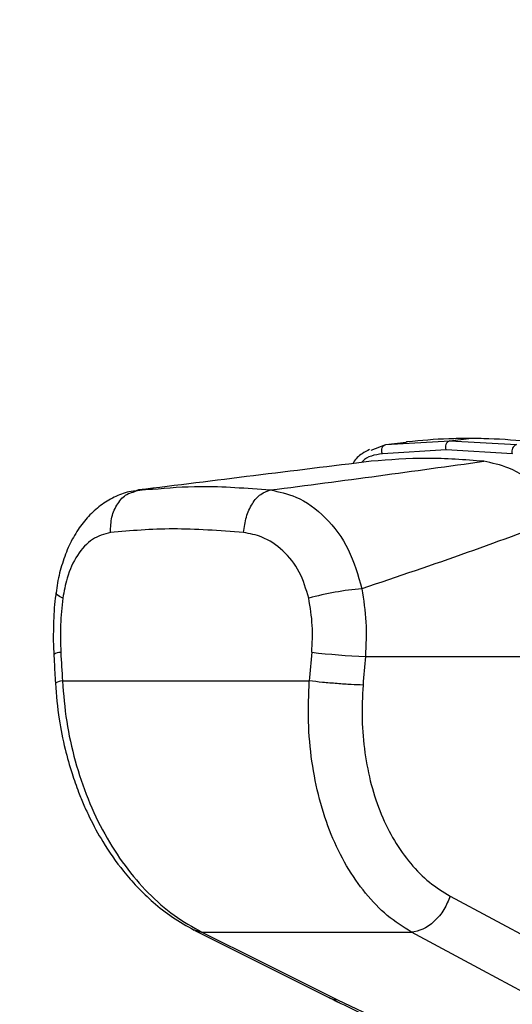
# Model space of a CAD drawing. Header units: millimetres. Extents: x 20 to 22981, y 40 to 19992.
# Tile 19 of 120: x 6541 to 6633, y 5800 to 5984. Entities that reach past the tile are written whole.
import ezdxf

# ---------------------------------------------------------------- set-up
doc = ezdxf.new("R2010")
doc.units = ezdxf.units.MM
doc.header["$LTSCALE"] = 2
doc.layers.add('COMPONENT_GEOMETRY', color=7, linetype='Continuous')
doc.styles.add('SLDTEXTSTYLE0', font='TXT', dxfattribs={"width": 0.75})
doc.dimstyles.new('SLDDIMSTYLE0', dxfattribs={"dimtxt": 100, "dimasz": 6.604, "dimexe": 0, "dimexo": 0.0625, "dimgap": 25, "dimtad": 0, "dimtih": 1, "dimtoh": 1, "dimdec": 0, "dimrnd": 1e-09, "dimzin": 12, "dimdsep": 46, "dimtxsty": 'SLDTEXTSTYLE0', "dimsah": 1, "dimcen": 0.09, "dimadec": 0, "dimazin": 3, "dimtfac": 1, "dimtdec": 0, "dimtofl": 0, "dimtmove": 0, "dimatfit": 3, "dimfxl": 1, "dimfrac": 2, "dimtolj": 1, "dimtzin": 12, "dimarcsym": 0})

# ---------------------------------------------------------------- blocks, each defined once
blk = doc.blocks.new('_D_4')
at = {"layer": 'COMPONENT_GEOMETRY', "color": 7}
for p, q in [((6638.52, 7959.49), (5476.02, 7959.49)), ((5482.37, 7959.49), (5482.37, 5203.33)), ((5282.3, 5183.02), (5251.83, 5183.02)), ((5251.83, 5183.02), (5251.83, 5024.27)), ((5682.43, 5183.02), (5712.9, 5183.02)), ((5712.9, 5183.02), (5712.9, 5024.27)), ((5251.83, 5024.27), (5282.3, 5024.27)), ((5712.9, 5024.27), (5682.43, 5024.27)), ((5482.37, 2118.49), (5482.37, 4874.65)), ((6459.75, 2118.49), (5476.02, 2118.49))]:
    blk.add_line(p, q, dxfattribs=at)
for points in [[(5482.37, 7959.49), (5481.35, 7952.89), (5483.38, 7952.89)], [(5482.37, 2118.49), (5483.38, 2125.1), (5481.35, 2125.1)]]:
    blk.add_solid(points, dxfattribs=at)
at = {"layer": 'COMPONENT_GEOMETRY', "color": 7, "char_height": 100, "attachment_point": 1, "style": 'SLDTEXTSTYLE0'}
for s, insert in [('9\'6.98"', (5282.3, 5153.18)), ('2921mm', (5209.59, 5003.56))]:
    blk.add_mtext(s, dxfattribs=dict(at, insert=insert))

msp = doc.modelspace()

# ---------------------------------------------------------------- linework, layer by layer
at = {"color": 7, "linetype": 'Continuous', "lineweight": 25}
for p, q in [((6606.34, 5903.61), (6609.06, 5904.64)), ((6609.06, 5904.64), (6621.04, 5905.34)), ((6609.06, 5904.64), (6612.85, 5905.11)), ((6612.93, 5905.12), (6612.85, 5905.11)), ((6613.12, 5905.14), (6612.93, 5905.12)), ((6621.04, 5905.34), (6624.57, 5905.77)), ((6621.04, 5905.34), (6633.5, 5904.64)), ((6620.35, 5903.62), (6608.44, 5902.92)), ((6632.74, 5902.92), (6620.35, 5903.62)), ((6565.6, 5896.44), (6561.74, 5895.88)), ((6561.77, 5895.76), (6562.79, 5896.14)), ((6562.79, 5896.14), (6562.37, 5895.99)), ((6562.79, 5896.14), (6565.39, 5896.29)), ((6605.24, 5865.02), (6660.49, 5865.02)), ((6548.55, 5860.44), (6594.75, 5860.44)), ((6621.1, 5820.19), (6644.7, 5807.52)), ((6573.34, 5813.8), (6598.67, 5801.14)), ((6574.65, 5813.45), (6613.87, 5813.45)), ((6600, 5800.79), (6609.63, 5796.26))]:
    msp.add_line(p, q, dxfattribs=at)
at = {"color": 8, "linetype": 'Continuous', "lineweight": 25}
for p, q in [((6573.1, 5813.97), (6573.37, 5813.88)), ((6573.23, 5813.93), (6574.65, 5813.45)), ((6598.47, 5801.24), (6598.68, 5801.13))]:
    msp.add_line(p, q, dxfattribs=at)
at = {"color": 7, "linetype": 'Continuous', "lineweight": 25, "flags": 128}
for points in [[(6608.44, 5902.92), (6608.35, 5903.19), (6608.32, 5903.48), (6608.33, 5903.77), (6608.4, 5904.03), (6608.51, 5904.27), (6608.67, 5904.45), (6608.85, 5904.58), (6609.06, 5904.64)], [(6574.65, 5813.45), (6585.65, 5807.95), (6600, 5800.79)], [(6637.45, 5800.79), (6627.21, 5806.28), (6613.87, 5813.45)], [(6598.67, 5801.14), (6599.08, 5800.96), (6600, 5800.79)]]:
    msp.add_lwpolyline(points, dxfattribs=at)
at = {"color": 8, "linetype": 'Continuous', "lineweight": 25, "flags": 128}
msp.add_lwpolyline([(6548.62, 5875.91), (6547.98, 5876.22), (6547.56, 5876.51), (6547.36, 5876.79), (6547.35, 5876.91)], dxfattribs=at)
at = {"color": 7, "linetype": 'Continuous', "lineweight": 25}
for centre, radius, start, end in [((6621.5, 5904.16), 1.27, 111.1573, 204.8821), ((6634, 5903.39), 1.35, 111.9623, 200.3711), ((6609.15, 5822.94), 54.92, 94.761, 105.3099), ((6609.9, 5991.43), 126.49, 263.3326, 267.8892)]:
    msp.add_arc(centre, radius, start, end, dxfattribs=at)
at = {"color": 8, "linetype": 'Continuous', "lineweight": 25}
msp.add_arc((6548.14, 5863.92), 1.87, 86.7545, 129.772, dxfattribs=at)
at = {"color": 7, "linetype": 'Continuous', "lineweight": 25}
for centre, major_axis, ratio, start_param, end_param in [((6685.53, 5538.91), (-116.8, 1617.42), 0.071472, 1.362135, 1.365514), ((6685.53, 5538.91), (116.8, 1617.42), 0.071472, 1.372457, 1.375836), ((6691.16, 5538.14), (111.06, 1617.42), 0.068026, 1.371967, 1.375346)]:
    msp.add_ellipse(centre, major_axis=major_axis, ratio=ratio, start_param=start_param, end_param=end_param, dxfattribs=at)
for points, knots in [([(6624.57, 5905.77), (6623.32, 5905.76), (6619.44, 5905.73), (6615.67, 5905.38), (6613.12, 5905.14)], [0, 0, 0, 0, 0.32125, 1, 1, 1, 1]), ([(6636.47, 5905.14), (6633.75, 5905.38), (6629.73, 5905.73), (6625.83, 5905.76), (6624.57, 5905.77)], [0, 0, 0, 0, 0.67875, 1, 1, 1, 1]), ([(6606.04, 5903.69), (6605.56, 5903.45), (6604.4, 5902.86), (6603.35, 5901.9), (6602.93, 5901.15), (6602.89, 5901.08)], [0, 0, 0, 0, 0.3854592, 0.9444254, 1, 1, 1, 1]), ([(6606.31, 5901.51), (6598.95, 5900.6), (6584.21, 5898.79), (6569.93, 5897.02), (6562.79, 5896.14)], [0, 0, 0, 0, 0.499857, 1, 1, 1, 1]), ([(6587.48, 5896.14), (6594.26, 5897.02), (6607.81, 5898.79), (6620.86, 5900.6), (6627.38, 5901.51)], [0, 0, 0, 0, 0.49988, 1, 1, 1, 1]), ([(6627.38, 5901.51), (6623.83, 5901.78), (6616.69, 5902.32), (6609.78, 5901.78), (6606.31, 5901.51)], [0, 0, 0, 0, 0.4985519, 1, 1, 1, 1]), ([(6642.77, 5891.23), (6641.11, 5893.13), (6637.81, 5896.93), (6632.4, 5900.47), (6628.95, 5901.18), (6627.38, 5901.51)], [0, 0, 0, 0, 0.352456, 0.705295, 1, 1, 1, 1]), ([(6562.77, 5896.05), (6562.17, 5895.99), (6560.6, 5895.81), (6558.18, 5894.85), (6555.62, 5893.3), (6553.35, 5891.24), (6551.39, 5888.74), (6549.74, 5885.79), (6548.47, 5882.44), (6547.68, 5879.44), (6547.47, 5877.53), (6547.4, 5876.9)], [0, 0, 0, 0, 0.069968, 0.185826, 0.30284, 0.420414, 0.542004, 0.669637, 0.800822, 0.934311, 1, 1, 1, 1]), ([(6587.48, 5896.14), (6589.08, 5895.81), (6592.72, 5895.06), (6597.9, 5891.25), (6602.41, 5885.28), (6603.86, 5880.21), (6604.59, 5877.67)], [0, 0, 0, 0, 0.208695, 0.473319, 0.736593, 1, 1, 1, 1]), ([(6642.77, 5891.23), (6636.71, 5888.96), (6624.58, 5884.4), (6611.26, 5879.92), (6604.59, 5877.67)], [0, 0, 0, 0, 0.499312, 1, 1, 1, 1]), ([(6557.54, 5888.2), (6556.38, 5887.88), (6554.07, 5887.26), (6551.26, 5884.15), (6549.4, 5880.2), (6548.85, 5877.18), (6548.62, 5875.91)], [0, 0, 0, 0, 0.273074, 0.54299, 0.807448, 1, 1, 1, 1]), ([(6582.46, 5888.2), (6577.95, 5888.53), (6568.98, 5889.18), (6561.34, 5888.52), (6557.54, 5888.2)], [0, 0, 0, 0, 0.502298, 1, 1, 1, 1]), ([(6594.65, 5875.91), (6594.14, 5877.61), (6593.13, 5881.03), (6589.91, 5884.99), (6586.2, 5887.49), (6583.61, 5887.98), (6582.46, 5888.2)], [0, 0, 0, 0, 0.257817, 0.519525, 0.787005, 1, 1, 1, 1]), ([(6547.37, 5876.92), (6547.34, 5876.79), (6547.06, 5875.06), (6546.88, 5871.6), (6546.79, 5867.86), (6546.94, 5865.78), (6546.97, 5865.36)], [0, 0, 0, 0, 0.034799, 0.461819, 0.890198, 1, 1, 1, 1]), ([(6604.59, 5877.67), (6604.9, 5875.6), (6605.54, 5871.42), (6605.34, 5867.17), (6605.24, 5865.02)], [0, 0, 0, 0, 0.493486, 1, 1, 1, 1]), ([(6548.62, 5875.91), (6548.44, 5874.26), (6548.08, 5870.92), (6548.19, 5867.52), (6548.25, 5865.79)], [0, 0, 0, 0, 0.492721, 1, 1, 1, 1]), ([(6595.21, 5865.79), (6595.3, 5867.47), (6595.47, 5870.87), (6594.92, 5874.21), (6594.65, 5875.91)], [0, 0, 0, 0, 0.4926922, 1, 1, 1, 1]), ([(6546.94, 5865.36), (6546.97, 5864.91), (6547.06, 5863.13), (6547.16, 5861.34), (6547.23, 5860)], [0, 0, 0, 0, 0.249936, 1, 1, 1, 1]), ([(6547.23, 5860), (6547.42, 5857.76), (6547.77, 5853.62), (6548.93, 5847.97), (6550.2, 5843.43), (6551.43, 5839.96), (6552.54, 5837.24), (6553.99, 5834.1), (6556.32, 5829.83), (6559.35, 5825.52), (6562.58, 5821.81), (6565.63, 5818.9), (6569.18, 5816.11), (6571.83, 5814.64), (6573.2, 5813.87)], [0, 0, 0, 0, 0.1146403, 0.2119798, 0.2929796, 0.3565105, 0.4026451, 0.4465118, 0.5380367, 0.6605509, 0.7330856, 0.8138128, 0.9029954, 1, 1, 1, 1]), ([(6548.55, 5860.44), (6548.76, 5857.91), (6549.17, 5852.86), (6550.83, 5845.43), (6553.21, 5838.33), (6556.35, 5831.71), (6560.16, 5825.78), (6564.55, 5820.67), (6569.39, 5816.4), (6572.9, 5814.44), (6574.65, 5813.45)], [0, 0, 0, 0, 0.125078, 0.249956, 0.375349, 0.500002, 0.625552, 0.749896, 0.87499, 1, 1, 1, 1]), ([(6613.87, 5813.45), (6612.33, 5814.43), (6609.25, 5816.38), (6605.18, 5820.64), (6601.63, 5825.73), (6598.72, 5831.66), (6596.54, 5838.26), (6595.13, 5845.37), (6594.43, 5852.82), (6594.64, 5857.9), (6594.75, 5860.44)], [0, 0, 0, 0, 0.124254, 0.248755, 0.373673, 0.498312, 0.623952, 0.748648, 0.874353, 1, 1, 1, 1]), ([(6604.8, 5859.67), (6604.69, 5857.53), (6604.48, 5853.25), (6605.05, 5846.98), (6606.24, 5840.99), (6608.1, 5835.44), (6610.59, 5830.47), (6613.64, 5826.2), (6617.14, 5822.64), (6619.78, 5821), (6621.1, 5820.19)], [0, 0, 0, 0, 0.12587, 0.252179, 0.377314, 0.502687, 0.626919, 0.751876, 0.87635, 1, 1, 1, 1]), ([(6621.1, 5820.19), (6620.75, 5819.34), (6620.04, 5817.59), (6618.18, 5815.39), (6616.01, 5813.84), (6614.57, 5813.58), (6613.87, 5813.45)], [0, 0, 0, 0, 0.241934, 0.5, 0.758066, 1, 1, 1, 1]), ([(6598.68, 5801.14), (6599.1, 5800.92), (6599.64, 5800.64), (6600.22, 5800.37), (6600.34, 5800.31)], [0, 0, 0, 0, 0.79341, 1, 1, 1, 1]), ([(6598.71, 5801.13), (6599.36, 5800.81), (6601.57, 5799.68), (6604.89, 5798.11), (6607.68, 5796.88), (6608.66, 5796.45)], [0, 0, 0, 0, 0.210803, 0.725035, 1, 1, 1, 1])]:
    msp.add_open_spline(points, degree=3, knots=knots, dxfattribs=at)
at = {"color": 8, "linetype": 'Continuous', "lineweight": 25}
for points, knots in [([(6608.44, 5902.92), (6607, 5902.7), (6605.47, 5902.47), (6604.62, 5901.36), (6604.57, 5901.29)], [0, 0, 0, 0, 0.938359, 1, 1, 1, 1]), ([(6565.39, 5896.29), (6568.33, 5896.54), (6575.11, 5897.13), (6583.01, 5896.49), (6587.48, 5896.14)], [0, 0, 0, 0, 0.43494, 1, 1, 1, 1]), ([(6557.54, 5888.2), (6557.58, 5889.18), (6557.64, 5891.14), (6558.81, 5893.65), (6560.25, 5895.3), (6561.38, 5895.64), (6561.77, 5895.76)], [0, 0, 0, 0, 0.28327, 0.566539, 0.849809, 1, 1, 1, 1]), ([(6548.55, 5860.44), (6548.1, 5860.35), (6547.33, 5860.19), (6547.33, 5860.06), (6547.33, 5860.01)], [0, 0, 0, 0, 0.5846442, 1, 1, 1, 1])]:
    msp.add_open_spline(points, degree=3, knots=knots, dxfattribs=at)
at = {"color": 7, "linetype": 'Continuous', "lineweight": 25}
for points in [[(6582.46, 5888.2), (6582.59, 5889.18), (6582.84, 5891.14), (6584.02, 5893.67), (6585.62, 5895.54), (6586.86, 5895.94), (6587.48, 5896.14)], [(6604.8, 5859.67), (6604.09, 5859.69), (6602.67, 5859.75), (6599.97, 5859.93), (6597.18, 5860.17), (6595.56, 5860.35), (6594.75, 5860.44)]]:
    msp.add_open_spline(points, degree=3, dxfattribs=at)

# ---------------------------------------------------------------- dimensions: what is measured, and where the dimension line sits
at = {"layer": 'COMPONENT_GEOMETRY', "color": 7}
dim = msp.add_linear_dim(base=(5482.37, 7959.49), p1=(6462.29, 2118.49), p2=(6641.06, 7959.49), angle=90, dimstyle='SLDDIMSTYLE0', dxfattribs=at)
dim.commit()
dim.dimension.update_dxf_attribs({"geometry": '_D_4', "text_midpoint": (5482.37, 5038.99), "dimtype": 160})

doc.saveas('drawing.dxf')
